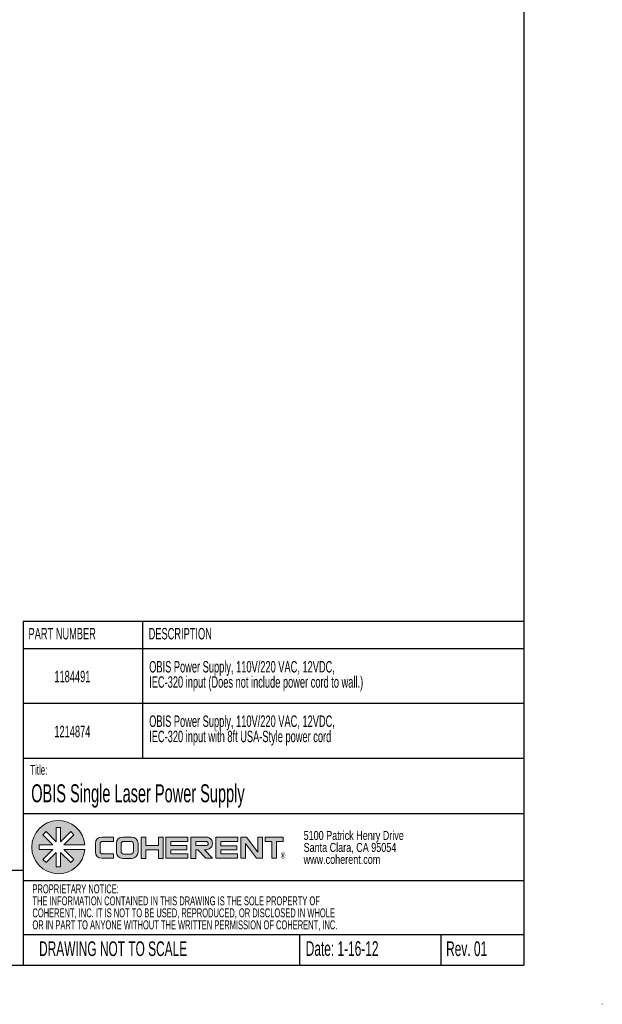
# Paper-space layout 'Sheet1' of a CAD drawing. Header units: millimetres. Extents: x 0 to 864, y 0 to 559.
# Tile 5 of 6: x 675 to 864, y 0 to 319. Entities that reach past the tile are written whole.
import ezdxf

# ---------------------------------------------------------------- set-up
doc = ezdxf.new("R2010")
doc.units = ezdxf.units.MM
doc.styles.add('SLDTEXTSTYLE0', font='TXT', dxfattribs={"width": 0.605})
doc.styles.add('SLDTEXTSTYLE1', font='TXT', dxfattribs={"width": 0.75})

# ---------------------------------------------------------------- blocks, each defined once
blk = doc.blocks.new('COHERENT_LOGO')
at = {"linetype": 'Continuous'}
h = blk.add_hatch(color=7, dxfattribs=at)
edge = h.paths.add_edge_path(flags=0)
edge.add_line((3.495942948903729, 3.147059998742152), (5.790214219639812, 3.147059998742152))
edge.add_arc((2.900362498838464, 2.900362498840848), 2.900362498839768, 4.879329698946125, 355.1206703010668)
edge.add_line((5.790214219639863, 2.653664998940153), (3.495942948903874, 2.653664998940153))
edge.add_line((3.495942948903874, 2.653664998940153), (4.589882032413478, 1.559725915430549))
edge.add_line((4.589882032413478, 1.559725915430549), (4.240999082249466, 1.210842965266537))
edge.add_line((4.240999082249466, 1.210842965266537), (3.147059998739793, 2.317572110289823))
edge.add_line((3.147059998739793, 2.317572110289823), (3.147059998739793, 0.7667624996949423))
edge.add_line((3.147059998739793, 0.7667624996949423), (2.653664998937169, 0.7667624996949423))
edge.add_line((2.653664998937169, 0.7667624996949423), (2.653664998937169, 2.317572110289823))
edge.add_line((2.653664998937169, 2.317572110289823), (1.559725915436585, 1.210842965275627))
edge.add_line((1.559725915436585, 1.210842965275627), (1.210842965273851, 1.559725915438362))
edge.add_line((1.210842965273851, 1.559725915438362), (2.304782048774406, 2.653664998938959))
edge.add_line((2.304782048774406, 2.653664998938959), (0.7914252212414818, 2.653664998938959))
edge.add_line((0.7914252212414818, 2.653664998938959), (0.7914252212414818, 3.147059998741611))
edge.add_line((0.7914252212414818, 3.147059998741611), (2.30478204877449, 3.147059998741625))
edge.add_line((2.30478204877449, 3.147059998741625), (1.21084296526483, 4.240999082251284))
edge.add_line((1.21084296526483, 4.240999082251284), (1.559725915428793, 4.589882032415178))
edge.add_line((1.559725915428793, 4.589882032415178), (2.653664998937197, 3.495942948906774))
edge.add_line((2.653664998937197, 3.495942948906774), (2.653664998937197, 5.033962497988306))
edge.add_line((2.653664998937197, 5.033962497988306), (3.147059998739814, 5.033962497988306))
edge.add_line((3.147059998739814, 5.033962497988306), (3.147059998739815, 3.495942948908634))
edge.add_line((3.147059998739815, 3.495942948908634), (4.240999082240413, 4.589882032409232))
edge.add_line((4.240999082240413, 4.589882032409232), (4.58988203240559, 4.240999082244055))
edge.add_line((4.58988203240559, 4.240999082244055), (3.495942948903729, 3.147059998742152))
h = blk.add_hatch(color=7, dxfattribs=at)
edge = h.paths.add_edge_path(flags=0)
edge.add_arc((7.627658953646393, 2.374729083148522), 0.6934199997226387, 180, 270, ccw=False)
edge.add_line((6.934238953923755, 2.374729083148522), (6.934238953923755, 3.308179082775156))
edge.add_arc((7.627658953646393, 3.308179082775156), 0.6934199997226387, 89.9999999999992, 180, ccw=False)
edge.add_line((7.627658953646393, 4.001599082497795), (8.909780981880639, 4.001599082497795))
edge.add_line((8.909780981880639, 4.001599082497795), (8.909780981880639, 3.52153908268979))
edge.add_line((8.909780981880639, 3.52153908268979), (7.707668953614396, 3.521539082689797))
edge.add_arc((7.707668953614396, 3.254839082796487), 0.2666999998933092, 90, 180.000000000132)
edge.add_line((7.440968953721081, 3.254839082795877), (7.440968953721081, 2.428069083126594))
edge.add_arc((7.707668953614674, 2.428069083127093), 0.2666999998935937, 180.0000000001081, 270.0000000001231)
edge.add_line((7.707668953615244, 2.1613690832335), (8.91071744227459, 2.1613690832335))
edge.add_line((8.91071744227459, 2.1613690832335), (8.91071744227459, 1.681309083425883))
edge.add_line((8.91071744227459, 1.681309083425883), (7.627658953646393, 1.681309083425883))
h = blk.add_hatch(color=7, dxfattribs=at)
edge = h.paths.add_edge_path(flags=0)
edge.add_arc((9.91790698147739, 2.362733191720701), 0.6934199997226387, 179.9999999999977, 270.0000000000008)
edge.add_line((9.91790698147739, 1.669313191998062), (10.90090480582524, 1.669313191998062))
edge.add_arc((10.90090480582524, 2.362733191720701), 0.6934199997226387, 270.0000000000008, 360.0000000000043)
edge.add_line((11.59432480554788, 2.362733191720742), (11.59432480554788, 3.30817908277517))
edge.add_arc((10.90090480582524, 3.308179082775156), 0.6934199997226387, 1.1375e-12, 90)
edge.add_line((10.90090480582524, 4.001599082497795), (9.91790698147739, 4.001599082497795))
edge.add_arc((9.91790698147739, 3.308179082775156), 0.6934199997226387, 90, 180)
edge.add_line((9.224486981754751, 3.308179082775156), (9.224486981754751, 2.362733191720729))
edge = h.paths.add_edge_path(flags=0)
edge.add_arc((9.997916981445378, 2.418609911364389), 0.2666999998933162, 180, 270, ccw=False)
edge.add_line((9.731216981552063, 2.418609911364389), (9.731216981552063, 3.254839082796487))
edge.add_arc((9.997916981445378, 3.254839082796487), 0.2666999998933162, 90.00000000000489, 180, ccw=False)
edge.add_line((9.997916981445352, 3.521539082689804), (10.82089480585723, 3.521539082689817))
edge.add_arc((10.82089480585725, 3.254839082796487), 0.26669999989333, -7.958078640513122e-13, 90.00000000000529, ccw=False)
edge.add_line((11.08759480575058, 3.254839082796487), (11.08759480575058, 2.418609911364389))
edge.add_arc((10.82089480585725, 2.418609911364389), 0.2666999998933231, 270, 360, ccw=False)
edge.add_line((10.82089480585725, 2.151909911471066), (9.997916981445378, 2.151909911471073))
for points in [[(13.80327682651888, 4.001599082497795), (14.3100068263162, 4.001599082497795), (14.3100068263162, 1.66931319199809), (13.80327682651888, 1.66931319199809), (13.80327682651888, 2.61475908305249), (12.44776480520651, 2.61475908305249), (12.44776480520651, 1.66931319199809), (11.94103480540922, 1.66931319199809), (11.94103480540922, 4.001599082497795), (12.44776480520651, 4.001599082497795), (12.44776480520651, 3.068149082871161), (13.80327682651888, 3.068149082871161)], [(15.14477782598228, 2.161369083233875), (17.01233068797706, 2.161369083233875), (17.01233068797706, 1.681309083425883), (14.63004682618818, 1.681309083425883), (14.63004682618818, 4.001599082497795), (17.02680385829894, 4.001599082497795), (17.02680385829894, 3.52153908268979), (15.15925099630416, 3.521539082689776), (15.15925099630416, 3.068149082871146), (16.91540087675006, 3.068149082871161), (16.91540087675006, 2.61475908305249), (15.14477782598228, 2.61475908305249)], [(20.07813866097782, 1.681309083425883), (22.43418223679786, 1.681309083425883), (22.43418223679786, 2.161369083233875), (20.60006737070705, 2.161369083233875), (20.60006737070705, 2.60157205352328), (22.33991493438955, 2.60157205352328), (22.33991493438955, 3.053072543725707), (20.60006737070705, 3.053072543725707), (20.60006737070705, 3.52153908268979), (22.44865540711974, 3.52153908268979), (22.44865540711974, 4.001599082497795), (20.07813866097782, 4.001599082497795)], [(24.50946930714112, 1.681309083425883), (25.1553825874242, 1.681309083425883), (25.1553825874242, 4.001599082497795), (24.64865258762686, 4.001599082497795), (24.64865258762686, 2.355761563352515), (23.40553710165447, 4.001599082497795), (22.78226502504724, 4.001599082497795), (22.78226502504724, 1.681309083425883), (23.28899502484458, 1.681309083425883), (23.28899502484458, 3.297170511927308)], [(26.68557227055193, 3.52153908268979), (27.41824124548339, 3.52153908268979), (27.41824124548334, 4.001599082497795), (25.45473528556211, 4.001599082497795), (25.45473528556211, 3.52153908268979), (26.18529166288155, 3.52153908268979), (26.18529166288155, 1.681309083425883), (26.68557227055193, 1.681309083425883)]]:
    blk.add_hatch(color=7, dxfattribs=at).paths.add_polyline_path(points, flags=0)
h = blk.add_hatch(color=7, dxfattribs=at)
edge = h.paths.add_edge_path(flags=0)
edge.add_arc((19.01250756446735, 3.308179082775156), 0.6934577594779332, -90.59792151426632, 90.59792151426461, ccw=False)
edge.add_line((19.00527097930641, 2.61475908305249), (18.81812836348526, 2.61475908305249))
edge.add_line((18.81812836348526, 2.61475908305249), (19.71665834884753, 1.681309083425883))
edge.add_line((19.71665834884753, 1.681309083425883), (18.99079780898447, 1.681309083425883))
edge.add_line((18.99079780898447, 1.681309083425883), (18.09226782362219, 2.61475908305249))
edge.add_line((18.09226782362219, 2.61475908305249), (17.87044257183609, 2.61475908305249))
edge.add_line((17.87044257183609, 2.61475908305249), (17.87044257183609, 1.669711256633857))
edge.add_line((17.87044257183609, 1.669711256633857), (17.35571157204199, 1.669711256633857))
edge.add_line((17.35571157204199, 1.669711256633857), (17.35571157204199, 4.001599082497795))
edge.add_line((17.35571157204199, 4.001599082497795), (19.00527097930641, 4.001599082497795))
edge = h.paths.add_edge_path(flags=0)
edge.add_arc((19.00527097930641, 3.294844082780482), 0.2266949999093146, 270.0000000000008, 450.0000000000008)
edge.add_line((19.00527097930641, 3.52153908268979), (17.88491574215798, 3.52153908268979))
edge.add_line((17.88491574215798, 3.52153908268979), (17.88491574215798, 3.068149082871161))
edge.add_line((17.88491574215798, 3.068149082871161), (19.00527097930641, 3.068149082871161))
at = {"color": 7, "linetype": 'Continuous', "lineweight": 0}
for p, q in [((1.2108429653, 4.2409990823), (1.5597259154, 4.5898820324)), ((1.5597259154, 4.5898820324), (2.6536649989, 3.4959429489)), ((2.6536649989, 5.033962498), (3.1470599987, 5.033962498)), ((2.6536649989, 5.033962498), (2.6536649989, 3.4959429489)), ((3.1470599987, 5.033962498), (3.1470599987, 3.4959429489)), ((4.2409990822, 4.5898820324), (3.1470599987, 3.4959429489)), ((4.2409990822, 4.5898820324), (4.5898820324, 4.2409990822)), ((1.2108429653, 4.2409990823), (2.3047820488, 3.1470599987)), ((4.5898820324, 4.2409990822), (3.4959429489, 3.1470599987)), ((6.9342389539, 2.3747290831), (6.9342389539, 3.3081790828)), ((7.4409689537, 3.2548390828), (7.4409689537, 2.4280690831)), ((7.6276589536, 4.0015990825), (8.9097809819, 4.0015990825)), ((7.7076689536, 3.5215390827), (8.9097809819, 3.5215390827)), ((8.9097809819, 4.0015990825), (8.9097809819, 3.5215390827)), ((9.2244869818, 3.3081790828), (9.2244869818, 2.3627331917)), ((9.7312169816, 3.2548390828), (9.7312169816, 2.4186099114)), ((9.9179069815, 4.0015990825), (10.9009048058, 4.0015990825)), ((9.9979169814, 3.5215390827), (10.8208948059, 3.5215390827)), ((11.0875948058, 3.2548390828), (11.0875948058, 2.4186099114)), ((11.5943248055, 3.3081790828), (11.5943248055, 2.3627331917)), ((11.9410348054, 4.0015990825), (11.9410348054, 1.669313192)), ((12.4477648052, 4.0015990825), (11.9410348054, 4.0015990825)), ((12.4477648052, 4.0015990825), (12.4477648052, 3.0681490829)), ((13.8032768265, 4.0015990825), (13.8032768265, 3.0681490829)), ((13.8032768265, 4.0015990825), (14.3100068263, 4.0015990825)), ((14.3100068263, 4.0015990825), (14.3100068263, 1.669313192)), ((14.6300468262, 4.0015990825), (14.6300468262, 1.6813090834)), ((14.6300468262, 4.0015990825), (17.0268038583, 4.0015990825)), ((15.1592509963, 3.5215390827), (15.1592509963, 3.0681490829)), ((15.1592509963, 3.5215390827), (17.0268038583, 3.5215390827)), ((17.0268038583, 4.0015990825), (17.0268038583, 3.5215390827)), ((17.355711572, 1.6697112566), (17.355711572, 4.0015990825)), ((17.355711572, 4.0015990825), (19.0052709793, 4.0015990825)), ((17.8849157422, 3.5215390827), (17.8849157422, 3.0681490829)), ((17.8849157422, 3.5215390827), (19.0052709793, 3.5215390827)), ((20.078138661, 4.0015990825), (20.078138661, 1.6813090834)), ((20.078138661, 4.0015990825), (22.4486554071, 4.0015990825)), ((20.6000673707, 3.5215390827), (20.6000673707, 3.0530725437)), ((20.6000673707, 3.5215390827), (22.4486554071, 3.5215390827)), ((22.4486554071, 4.0015990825), (22.4486554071, 3.5215390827)), ((22.782265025, 1.6813090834), (22.782265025, 4.0015990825)), ((22.782265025, 4.0015990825), (23.4055371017, 4.0015990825)), ((23.2889950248, 1.6813090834), (23.2889950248, 3.2971705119)), ((23.2889950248, 3.2971705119), (24.5094693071, 1.6813090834)), ((24.6486525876, 2.3557615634), (23.4055371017, 4.0015990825)), ((24.6486525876, 4.0015990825), (24.6486525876, 2.3557615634)), ((24.6486525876, 4.0015990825), (25.1553825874, 4.0015990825)), ((25.1553825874, 1.6813090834), (25.1553825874, 4.0015990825)), ((25.4547352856, 3.5215390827), (25.4547352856, 4.0015990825)), ((25.4547352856, 4.0015990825), (27.4182412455, 4.0015990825)), ((25.4547352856, 3.5215390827), (26.1852916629, 3.5215390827)), ((26.1852916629, 3.5215390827), (26.1852916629, 1.6813090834)), ((26.6855722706, 1.6813090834), (26.6855722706, 3.5215390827)), ((26.6855722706, 3.5215390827), (27.4182412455, 3.5215390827)), ((27.4182412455, 3.5215390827), (27.4182412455, 4.0015990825)), ((0.7914252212, 3.1470599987), (2.3047820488, 3.1470599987)), ((0.7914252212, 3.1470599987), (0.7914252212, 2.6536649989)), ((0.7914252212, 2.6536649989), (2.3047820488, 2.6536649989)), ((1.2108429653, 1.5597259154), (2.3047820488, 2.6536649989)), ((2.6536649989, 2.3175721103), (1.5597259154, 1.2108429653)), ((2.6536649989, 0.7667624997), (2.6536649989, 2.3175721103)), ((3.1470599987, 0.7667624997), (3.1470599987, 2.3175721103)), ((3.1470599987, 2.3175721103), (4.2409990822, 1.2108429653)), ((3.4959429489, 3.1470599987), (5.7902142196, 3.1470599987)), ((3.4959429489, 2.6536649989), (4.5898820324, 1.5597259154)), ((3.4959429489, 2.6536649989), (5.7902142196, 2.6536649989)), ((7.7076689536, 2.1613690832), (8.9107174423, 2.1613690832)), ((8.9107174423, 2.1613690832), (8.9107174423, 1.6813090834)), ((9.9979169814, 2.1519099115), (10.8208948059, 2.1519099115)), ((12.4477648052, 3.0681490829), (13.8032768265, 3.0681490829)), ((12.4477648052, 1.669313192), (12.4477648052, 2.6147590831)), ((12.4477648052, 2.6147590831), (13.8032768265, 2.6147590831)), ((13.8032768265, 1.669313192), (13.8032768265, 2.6147590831)), ((15.144777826, 2.1613690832), (15.144777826, 2.6147590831)), ((15.144777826, 2.6147590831), (16.9154008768, 2.6147590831)), ((15.144777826, 2.1613690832), (17.012330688, 2.1613690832)), ((15.1592509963, 3.0681490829), (16.9154008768, 3.0681490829)), ((16.9154008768, 3.0681490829), (16.9154008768, 2.6147590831)), ((17.012330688, 1.6813090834), (17.012330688, 2.1613690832)), ((17.8704425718, 1.6697112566), (17.8704425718, 2.6147590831)), ((18.0922678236, 2.6147590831), (17.8704425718, 2.6147590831)), ((17.8849157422, 3.0681490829), (19.0052709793, 3.0681490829)), ((18.0922678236, 2.6147590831), (18.990797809, 1.6813090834)), ((19.7166583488, 1.6813090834), (18.8181283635, 2.6147590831)), ((18.8181283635, 2.6147590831), (19.0052709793, 2.6147590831)), ((20.6000673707, 3.0530725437), (22.3399149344, 3.0530725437)), ((20.6000673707, 2.1613690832), (20.6000673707, 2.6015720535)), ((20.6000673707, 2.6015720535), (22.3399149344, 2.6015720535)), ((20.6000673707, 2.1613690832), (22.4341822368, 2.1613690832)), ((22.3399149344, 2.6015720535), (22.3399149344, 3.0530725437)), ((22.4341822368, 1.6813090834), (22.4341822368, 2.1613690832)), ((1.2108429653, 1.5597259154), (1.5597259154, 1.2108429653)), ((4.2409990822, 1.2108429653), (4.5898820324, 1.5597259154)), ((7.6276589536, 1.6813090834), (8.9107174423, 1.6813090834)), ((9.9179069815, 1.669313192), (10.9009048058, 1.669313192)), ((11.9410348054, 1.669313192), (12.4477648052, 1.669313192)), ((13.8032768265, 1.669313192), (14.3100068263, 1.669313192)), ((14.6300468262, 1.6813090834), (17.012330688, 1.6813090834)), ((17.355711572, 1.6697112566), (17.8704425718, 1.6697112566)), ((18.990797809, 1.6813090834), (19.7166583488, 1.6813090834)), ((20.078138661, 1.6813090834), (22.4341822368, 1.6813090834)), ((22.782265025, 1.6813090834), (23.2889950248, 1.6813090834)), ((24.5094693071, 1.6813090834), (25.1553825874, 1.6813090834)), ((26.1852916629, 1.6813090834), (26.6855722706, 1.6813090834)), ((2.6536649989, 0.7667624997), (3.1470599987, 0.7667624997))]:
    blk.add_line(p, q, dxfattribs=at)
for centre, radius, start, end in [((2.9003624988, 2.9003624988), 2.900362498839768, 4.8793296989, 355.1206703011), ((7.6276589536, 3.3081790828), 0.6934199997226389, 90, 180), ((7.7076689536, 3.2548390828), 0.2666999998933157, 90, 180.0000000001), ((9.9179069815, 3.3081790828), 0.6934199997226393, 90, 180), ((9.9979169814, 3.2548390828), 0.2666999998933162, 90, 180), ((10.8208948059, 3.2548390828), 0.2666999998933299, 0, 90), ((10.9009048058, 3.3081790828), 0.6934199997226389, 0, 90), ((19.0125075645, 3.3081790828), 0.6934577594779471, 269.4020784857, 90.5979215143), ((19.0052709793, 3.2948440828), 0.2266949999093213, 270, 90), ((7.6276589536, 2.3747290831), 0.6934199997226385, 180, 270), ((7.7076689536, 2.4280690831), 0.2666999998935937, 180.0000000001, 270.0000000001), ((9.9179069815, 2.3627331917), 0.6934199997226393, 180, 270), ((9.9979169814, 2.4186099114), 0.2666999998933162, 180, 270), ((10.8208948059, 2.4186099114), 0.2666999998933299, 270, 0), ((10.9009048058, 2.3627331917), 0.6934199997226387, 270, 0)]:
    blk.add_arc(centre, radius, start, end, dxfattribs=at)
at = {"color": 7, "linetype": 'Continuous', "lineweight": 0, "insert": (27.1434484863, 2.3316634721), "char_height": 0.6674452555, "attachment_point": 1, "style": 'SLDTEXTSTYLE0'}
blk.add_mtext('®', dxfattribs=at)
blk = doc.blocks.new('SW_NOTE_1')
at = {"color": 0, "linetype": 'Continuous', "lineweight": 0, "char_height": 2.9104166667, "attachment_point": 1, "style": 'SLDTEXTSTYLE0'}
for s, insert in [('PROPRIETARY NOTICE:', (0, 3.7517242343)), ('THE INFORMATION CONTAINED IN THIS DRAWING IS THE SOLE PROPERTY OF', (0, -0.1288312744)), ('COHERENT, INC. IT IS NOT TO BE USED, REPRODUCED, OR DISCLOSED IN WHOLE', (0, -4.009386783)), ('OR IN PART TO ANYONE WITHOUT THE WRITTEN PERMISSION OF COHERENT, INC.', (0, -7.8899422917))]:
    blk.add_mtext(s, dxfattribs=dict(at, insert=insert))
blk = doc.blocks.new('SW_NOTE_2')
at = {"color": 0, "linetype": 'Continuous', "lineweight": 0, "char_height": 2.9104166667, "attachment_point": 1, "style": 'SLDTEXTSTYLE1'}
for s, insert in [('5100 Patrick Henry Drive', (0, 3.7517242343)), ('Santa Clara, CA 95054', (0, -0.1288312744)), ('www.coherent.com', (0, -4.009386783))]:
    blk.add_mtext(s, dxfattribs=dict(at, insert=insert))
blk = doc.blocks.new('SW_NOTE_3')
at = {"color": 0, "linetype": 'Continuous', "lineweight": 0, "char_height": 3.7041666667, "attachment_point": 1, "style": 'SLDTEXTSTYLE0'}
for s, insert in [('OBIS Power Supply, 110V/220 VAC, 12VDC,', (0, 4.7749217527)), ('IEC-320 input with 8ft USA-Style power cord', (0, -0.1639670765))]:
    blk.add_mtext(s, dxfattribs=dict(at, insert=insert))
blk = doc.blocks.new('SW_NOTE_4')
at = {"color": 0, "linetype": 'Continuous', "lineweight": 0, "char_height": 3.7041666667, "attachment_point": 1, "style": 'SLDTEXTSTYLE0'}
for s, insert in [('OBIS Power Supply, 110V/220 VAC, 12VDC,', (0, 4.7749217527)), ('IEC-320 input (Does not include power cord to wall.)', (0, -0.1639670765))]:
    blk.add_mtext(s, dxfattribs=dict(at, insert=insert))

psp = doc.layouts.new('Sheet1')

# ---------------------------------------------------------------- linework, layer by layer
at = {"color": 7, "linetype": 'Continuous', "lineweight": 30}
for p, q in [((838.2, 546.1), (838.2, 12.7)), ((838.2, 124.033136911), (676.0876551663, 124.033136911)), ((676.0876551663, 124.033136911), (676.0876551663, 115.1542264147)), ((714.7269820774, 124.033136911), (714.7269820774, 115.1542264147)), ((838.2, 115.1542264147), (676.0876551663, 115.1542264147)), ((676.0876551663, 115.1542264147), (676.0876551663, 106.2753159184)), ((714.7269820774, 115.1542264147), (714.7269820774, 106.2753159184)), ((676.0876551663, 106.2753159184), (676.0876551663, 97.3964054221)), ((714.7269820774, 106.2753159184), (714.7269820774, 97.3964054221)), ((838.2, 97.3964054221), (676.0876551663, 97.3964054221)), ((676.0876551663, 97.3964054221), (676.0876551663, 88.5174949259)), ((714.7269820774, 97.3964054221), (714.7269820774, 88.5174949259)), ((676.0876551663, 88.5174949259), (676.0876551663, 79.6385844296)), ((714.7269820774, 88.5174949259), (714.7269820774, 79.6385844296)), ((838.2, 79.6385844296), (676.0876551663, 79.6385844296)), ((676.0876551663, 79.6385844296), (676.0876551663, 12.697799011)), ((676.0876551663, 61.7828908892), (838.2, 61.7828908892)), ((676.0876551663, 43.3818229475), (639.3022860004, 43.3818229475)), ((676.0876551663, 40.0697992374), (838.2, 40.0697992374)), ((676.0876551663, 22.621875), (838.2, 22.621875)), ((765.5365754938, 22.621875), (765.5365754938, 12.7)), ((811.300882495, 22.621875), (811.300882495, 12.7)), ((25.4, 12.7), (838.2, 12.7))]:
    psp.add_line(p, q, dxfattribs=at)
at = {"color": 7, "linetype": 'Continuous', "lineweight": 15}
for p, q in [((838.2, 12.7), (838.2, 22.621875)), ((811.300882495, 12.7), (838.2, 12.7)), ((863.473, 0), (863.6, 0)), ((863.6, 0), (863.6, 0.127))]:
    psp.add_line(p, q, dxfattribs=at)

# ---------------------------------------------------------------- block references
at = {"color": 7, "linetype": 'Continuous', "lineweight": 0}
for name, p in [('SW_NOTE_4', (716.8661729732, 106.403050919)), ('SW_NOTE_3', (716.8661729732, 88.7728057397)), ('SW_NOTE_2', (766.8758339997, 52.3958358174)), ('SW_NOTE_1', (679.0625632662, 35.0838728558))]:
    psp.add_blockref(name, p, dxfattribs=at)
at = {"color": 7, "linetype": 'Continuous', "xscale": 2.97, "yscale": 2.97, "zscale": 2.97}
psp.add_blockref('COHERENT_LOGO', (678.8533561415, 42.2877005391), dxfattribs=at)

# ---------------------------------------------------------------- texts
at = {"color": 7, "linetype": 'Continuous', "lineweight": 0, "attachment_point": 1, "style": 'SLDTEXTSTYLE0'}
for s, insert, char_height in [('PART NUMBER', (677.7917752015, 121.8872750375), 3.7041666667), ('DESCRIPTION', (716.6911462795, 121.8872750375), 3.7041666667), ('1184491', (686.1604489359, 108.0274921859), 3.7041666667), ('1214874', (686.1604489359, 90.2222203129), 3.7041666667), ('Title:', (678.3372594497, 77.5214134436), 3.175), ('OBIS Single Laser Power Supply', (678.6762765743, 71.2580564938), 5.8208333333), ('DRAWING NOT TO SCALE', (681.2119733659, 20.3902881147), 4.7625), ('Date: 1-16-12', (767.5640553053, 20.440946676), 4.7625), ('Rev. 01', (813.0377077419, 20.3902881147), 4.7625)]:
    psp.add_mtext(s, dxfattribs=dict(at, insert=insert, char_height=char_height))

doc.saveas('drawing.dxf')
